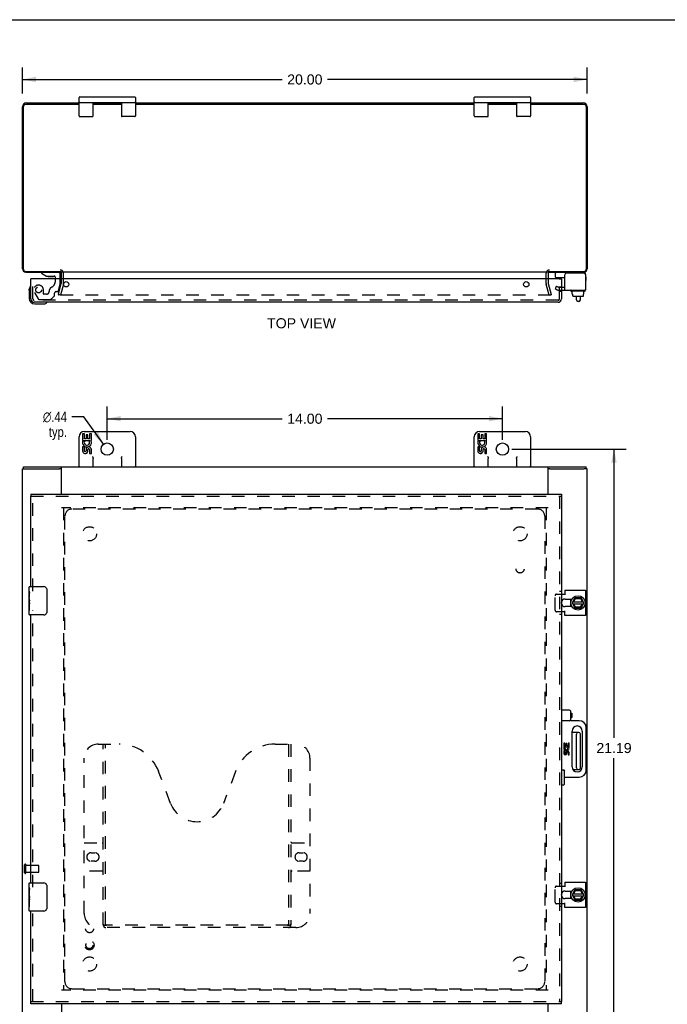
# Model space of a CAD drawing. Header units: inches. Extents: x 0 to 81, y 0 to 52.4.
# Tile 3 of 4: x 17.5 to 40.5, y 17.5 to 52.4. Entities that reach past the tile are written whole.
import ezdxf

# ---------------------------------------------------------------- set-up
doc = ezdxf.new("R2010")
doc.units = ezdxf.units.IN
doc.header["$LTSCALE"] = 4.452381
doc.header["$MEASUREMENT"] = 0
doc.linetypes.add('HIDDEN', pattern=[0.2, 0.1, -0.1])
doc.layers.get('0').update_dxf_attribs({"linetype": 'CONTINUOUS'})
for name, color, linetype in [('DEFAULT_2', 8, 'HIDDEN'), ('DIMENSIONS', 7, 'CONTINUOUS'), ('DOOR_ASSEMBLY', 7, 'CONTINUOUS'), ('SUBPANEL', 7, 'CONTINUOUS')]:
    doc.layers.add(name, color=color, linetype=linetype)
doc.styles.get("Standard").update_dxf_attribs({"font": 'arial.ttf'})
doc.styles.add('TEXTSTYLE_1', font='gdt', dxfattribs={"width": 0.8})
doc.dimstyles.new('DIMSTYLE_1', dxfattribs={"dimtxt": 0.357143, "dimasz": 0.47619, "dimexe": 0.09, "dimexo": 0.07, "dimgap": 0.0375, "dimtad": 0, "dimtih": 1, "dimtoh": 1, "dimzin": 4, "dimdsep": 46, "dimtxsty": 'Standard', "dimblk": '_FILLED', "dimblk1": '_FILLED', "dimblk2": '_FILLED', "dimcen": 0.09, "dimadec": 3, "dimazin": 1, "dimtfac": 1, "dimtdec": 3, "dimtofl": 0, "dimtmove": 0, "dimatfit": 3, "dimldrblk": '_FILLED', "dimfxl": 0, "dimtolj": 1, "dimtzin": 4, "dimarcsym": 0})
doc.dimstyles.new('DIMSTYLE_2', dxfattribs={"dimtxt": 0.357143, "dimasz": 0.47619, "dimexe": 0.09, "dimexo": 0.07, "dimgap": 0.09, "dimtad": 0, "dimtih": 1, "dimtoh": 1, "dimzin": 4, "dimdsep": 46, "dimtxsty": 'Standard', "dimblk": '_FILLED', "dimblk1": '_FILLED', "dimblk2": '_FILLED', "dimcen": 0.09, "dimadec": 3, "dimazin": 1, "dimtfac": 1, "dimtdec": 3, "dimtofl": 0, "dimtmove": 0, "dimatfit": 1, "dimldrblk": '_FILLED', "dimfxl": 0, "dimtolj": 1, "dimtzin": 4, "dimarcsym": 0})

# ---------------------------------------------------------------- blocks, each defined once
blk = doc.blocks.new('_FILLED')
at = {"color": 0, "linetype": 'ByBlock'}
blk.add_solid([(0, 0), (-1, 0.2), (-1, -0.2)], dxfattribs=at)
blk = doc.blocks.new('*D1')
at = {"layer": 'DIMENSIONS', "color": 2, "linetype": 'Continuous'}
for p, q in [((17.636, 49.766), (17.636, 50.691)), ((37.636, 49.766), (37.636, 50.691)), ((17.636, 50.262), (26.833, 50.262)), ((37.636, 50.262), (28.438, 50.262))]:
    blk.add_line(p, q, dxfattribs=at)
at = {"layer": 'DIMENSIONS', "color": 2, "linetype": 'Continuous', "xscale": 0.4761904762, "yscale": 0.4761904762, "zscale": 0.4761904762, "rotation": 180}
blk.add_blockref('_FILLED', (17.636, 50.262), dxfattribs=at)
at = {"layer": 'DIMENSIONS', "color": 2, "linetype": 'Continuous', "xscale": 0.4761904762, "yscale": 0.4761904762, "zscale": 0.4761904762}
blk.add_blockref('_FILLED', (37.636, 50.262), dxfattribs=at)
at = {"layer": 'DIMENSIONS', "color": 2, "linetype": 'Continuous', "insert": (27.636, 50.441), "char_height": 0.3571, "width": 1.24801, "attachment_point": 2, "line_spacing_factor": 0.9}
blk.add_mtext('20.00', dxfattribs=at)
blk = doc.blocks.new('*D6')
at = {"layer": 'DIMENSIONS', "color": 2, "linetype": 'Continuous'}
for p, q in [((19.804, 38.304), (19.387, 38.304)), ((20.507, 37.337), (19.804, 38.304))]:
    blk.add_line(p, q, dxfattribs=at)
at = {"layer": 'DIMENSIONS', "color": 2, "linetype": 'Continuous', "xscale": 0.4761904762, "yscale": 0.4761904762, "zscale": 0.4761904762, "rotation": 306.007527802}
blk.add_blockref('_FILLED', (20.507, 37.337), dxfattribs=at)
at = {"layer": 'DIMENSIONS', "color": 2, "linetype": 'Continuous', "insert": (19.209, 38.483), "char_height": 0.35714, "width": 1.16923, "attachment_point": 3, "line_spacing_factor": 0.9, "style": 'TEXTSTYLE_1'}
blk.add_mtext('{\\fgdt;n}\\fArial;.44\\Ptyp.', dxfattribs=at)
blk = doc.blocks.new('*D7')
at = {"layer": 'DIMENSIONS', "color": 2, "linetype": 'Continuous'}
for p, q in [((20.636, 37.493), (20.636, 38.667)), ((34.636, 37.493), (34.636, 38.667)), ((20.636, 38.239), (26.833, 38.239)), ((34.636, 38.239), (28.438, 38.239))]:
    blk.add_line(p, q, dxfattribs=at)
at = {"layer": 'DIMENSIONS', "color": 2, "linetype": 'Continuous', "xscale": 0.4761904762, "yscale": 0.4761904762, "zscale": 0.4761904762, "rotation": 180}
blk.add_blockref('_FILLED', (20.636, 38.239), dxfattribs=at)
at = {"layer": 'DIMENSIONS', "color": 2, "linetype": 'Continuous', "xscale": 0.4761904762, "yscale": 0.4761904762, "zscale": 0.4761904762}
blk.add_blockref('_FILLED', (34.636, 38.239), dxfattribs=at)
at = {"layer": 'DIMENSIONS', "color": 2, "linetype": 'Continuous', "insert": (27.636, 38.417), "char_height": 0.3571, "width": 1.24801, "attachment_point": 2, "line_spacing_factor": 0.9}
blk.add_mtext('14.00', dxfattribs=at)
blk = doc.blocks.new('*D8')
at = {"layer": 'DIMENSIONS', "color": 2, "linetype": 'Continuous'}
for p, q in [((34.969, 37.16), (39.016, 37.16)), ((38.588, 37.16), (38.588, 26.923)), ((38.588, 15.973), (38.588, 26.209)), ((34.969, 15.973), (39.016, 15.973))]:
    blk.add_line(p, q, dxfattribs=at)
at = {"layer": 'DIMENSIONS', "color": 2, "linetype": 'Continuous', "xscale": 0.4761904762, "yscale": 0.4761904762, "zscale": 0.4761904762}
for p, rotation in [((38.588, 37.16), 90), ((38.588, 15.973), 270)]:
    blk.add_blockref('_FILLED', p, dxfattribs=dict(at, rotation=rotation))
at = {"layer": 'DIMENSIONS', "color": 2, "linetype": 'Continuous', "insert": (38.588, 26.745), "char_height": 0.3571, "width": 1.24801, "attachment_point": 2, "line_spacing_factor": 0.9}
blk.add_mtext('21.19', dxfattribs=at)

msp = doc.modelspace()

# ---------------------------------------------------------------- linework, layer by layer
at = {"color": 7, "linetype": 'Continuous'}
for p, q in [((0, 52.381), (80.952, 52.381)), ((19.636, 48.973), (19.636, 49.623)), ((19.661, 49.648), (21.611, 49.648)), ((21.636, 49.623), (21.636, 48.973)), ((33.636, 48.973), (33.636, 49.623)), ((33.661, 49.648), (35.611, 49.648)), ((35.636, 49.623), (35.636, 48.973)), ((19.661, 49.448), (21.611, 49.448)), ((20.136, 48.973), (20.136, 49.448)), ((20.341, 49.448), (20.341, 49.433)), ((20.931, 49.448), (20.931, 49.433)), ((21.136, 49.448), (21.136, 48.973)), ((33.661, 49.448), (35.611, 49.448)), ((34.136, 48.973), (34.136, 49.448)), ((34.341, 49.448), (34.341, 49.433)), ((34.931, 49.448), (34.931, 49.433)), ((35.136, 49.448), (35.136, 48.973)), ((19.661, 48.948), (20.111, 48.948)), ((21.611, 48.948), (21.161, 48.948)), ((33.661, 48.948), (34.111, 48.948)), ((35.611, 48.948), (35.161, 48.948)), ((36.517, 43.255), (36.517, 43.393)), ((37.579, 43.353), (37.579, 43.339)), ((36.527, 43.245), (36.842, 43.245)), ((37.06, 42.765), (37.06, 42.785)), ((37.557, 42.755), (37.07, 42.755)), ((37.112, 42.648), (37.112, 42.755)), ((37.112, 42.648), (37.128, 42.648)), ((37.127, 42.59), (37.127, 42.648)), ((37.128, 42.59), (37.128, 42.648)), ((37.139, 42.58), (37.494, 42.58)), ((37.259, 42.456), (37.259, 42.58)), ((37.399, 42.456), (37.399, 42.58)), ((37.521, 42.648), (37.504, 42.648)), ((37.504, 42.59), (37.504, 42.648)), ((37.505, 42.59), (37.505, 42.648)), ((37.521, 42.648), (37.521, 42.755)), ((37.567, 42.765), (37.567, 42.785)), ((37.339, 42.396), (37.319, 42.396)), ((19.762, 37.697), (19.762, 37.466)), ((19.825, 37.697), (19.762, 37.697)), ((19.821, 37.785), (21.451, 37.785)), ((19.825, 37.529), (19.825, 37.697)), ((20.013, 37.697), (20.013, 37.529)), ((20.076, 37.697), (20.013, 37.697)), ((20.076, 37.466), (20.076, 37.697)), ((33.762, 37.697), (33.762, 37.466)), ((33.825, 37.697), (33.762, 37.697)), ((33.821, 37.785), (35.451, 37.785)), ((33.825, 37.529), (33.825, 37.697)), ((34.013, 37.697), (34.013, 37.529)), ((34.076, 37.697), (34.013, 37.697)), ((34.076, 37.466), (34.076, 37.697)), ((19.636, 36.535), (19.636, 37.6)), ((19.762, 37.466), (20.024, 37.466)), ((19.833, 37.43), (19.775, 37.455)), ((19.888, 37.529), (19.825, 37.529)), ((19.888, 37.665), (19.888, 37.529)), ((19.948, 37.665), (19.888, 37.665)), ((19.948, 37.529), (19.948, 37.665)), ((20.013, 37.529), (19.948, 37.529)), ((20.024, 37.466), (19.996, 37.447)), ((20.058, 37.466), (20.076, 37.466)), ((21.636, 37.6), (21.636, 36.535)), ((33.636, 36.535), (33.636, 37.6)), ((33.762, 37.466), (34.024, 37.466)), ((33.833, 37.43), (33.775, 37.455)), ((33.888, 37.529), (33.825, 37.529)), ((33.888, 37.665), (33.888, 37.529)), ((33.948, 37.665), (33.888, 37.665)), ((33.948, 37.529), (33.948, 37.665)), ((34.013, 37.529), (33.948, 37.529)), ((34.024, 37.466), (33.996, 37.447)), ((34.058, 37.466), (34.076, 37.466)), ((35.636, 37.6), (35.636, 36.535)), ((19.762, 37.236), (19.762, 37.099)), ((19.825, 37.236), (19.762, 37.236)), ((19.825, 37.099), (19.825, 37.236)), ((19.888, 37.142), (19.888, 37.1)), ((19.948, 37.079), (19.948, 37.148)), ((20.013, 37.142), (20.013, 37.005)), ((20.013, 37.005), (20.076, 37.005)), ((20.076, 37.005), (20.076, 37.142)), ((33.762, 37.236), (33.762, 37.099)), ((33.825, 37.236), (33.762, 37.236)), ((33.825, 37.099), (33.825, 37.236)), ((33.888, 37.142), (33.888, 37.1)), ((33.948, 37.079), (33.948, 37.148)), ((34.013, 37.142), (34.013, 37.005)), ((34.013, 37.005), (34.076, 37.005)), ((34.076, 37.005), (34.076, 37.142)), ((20.136, 36.535), (20.136, 36.828)), ((21.136, 36.828), (21.136, 36.535)), ((34.136, 36.535), (34.136, 36.828)), ((35.136, 36.828), (35.136, 36.535)), ((17.636, 36.46), (17.748, 36.46)), ((17.669, 36.46), (17.669, 36.535)), ((19.011, 36.46), (18.951, 36.46)), ((19.011, 36.535), (19.011, 36.504)), ((36.261, 36.535), (36.261, 36.504)), ((36.32, 36.46), (36.261, 36.46)), ((37.635, 36.46), (37.527, 36.46)), ((37.603, 36.46), (37.603, 36.535)), ((37.048, 31.843), (37.048, 31.726)), ((37.113, 31.714), (37.201, 31.884)), ((37.164, 31.744), (37.224, 31.861)), ((37.418, 31.89), (37.21, 31.89)), ((37.224, 31.861), (37.396, 31.869)), ((37.401, 31.879), (37.396, 31.869)), ((37.396, 31.869), (37.464, 31.744)), ((37.52, 31.715), (37.426, 31.885)), ((37.048, 31.694), (37.048, 31.577)), ((37.064, 31.666), (37.051, 31.664)), ((37.113, 31.705), (37.201, 31.525)), ((37.127, 31.676), (37.505, 31.676)), ((37.128, 31.744), (37.504, 31.744)), ((37.23, 31.555), (37.171, 31.676)), ((37.21, 31.52), (37.417, 31.52)), ((37.224, 31.545), (37.23, 31.555)), ((37.393, 31.555), (37.23, 31.555)), ((37.464, 31.676), (37.393, 31.555)), ((37.398, 31.548), (37.394, 31.554)), ((37.426, 31.525), (37.52, 31.705)), ((37.339, 27.116), (37.106, 27.116)), ((37.259, 25.864), (37.259, 27.056)), ((37.399, 25.864), (37.399, 27.056)), ((37.135, 25.804), (37.339, 25.804)), ((37.048, 21.493), (37.048, 21.376)), ((37.048, 21.344), (37.048, 21.227)), ((37.064, 21.316), (37.051, 21.314)), ((37.113, 21.364), (37.201, 21.534)), ((37.113, 21.355), (37.201, 21.175)), ((37.127, 21.326), (37.505, 21.326)), ((37.128, 21.394), (37.504, 21.394)), ((37.164, 21.394), (37.224, 21.511)), ((37.23, 21.205), (37.171, 21.326)), ((37.418, 21.54), (37.21, 21.54)), ((37.224, 21.511), (37.396, 21.519)), ((37.464, 21.326), (37.393, 21.205)), ((37.401, 21.529), (37.396, 21.519)), ((37.396, 21.519), (37.464, 21.394)), ((37.52, 21.365), (37.426, 21.535)), ((37.426, 21.175), (37.52, 21.355)), ((37.21, 21.17), (37.417, 21.17)), ((37.224, 21.195), (37.23, 21.205)), ((37.393, 21.205), (37.23, 21.205)), ((37.398, 21.198), (37.394, 21.204))]:
    msp.add_line(p, q, dxfattribs=at)
at = {"color": 3, "linetype": 'Continuous'}
for p, q in [((17.636, 43.55), (17.636, 49.297)), ((17.669, 43.536), (17.669, 49.3)), ((19.636, 49.38), (17.749, 49.38)), ((17.772, 49.433), (19.636, 49.433)), ((20.136, 49.433), (21.136, 49.433)), ((21.136, 49.38), (20.136, 49.38)), ((21.636, 49.433), (33.636, 49.433)), ((33.636, 49.38), (21.636, 49.38)), ((34.136, 49.433), (35.136, 49.433)), ((35.136, 49.38), (34.136, 49.38)), ((35.636, 49.433), (37.5, 49.433)), ((37.523, 49.38), (35.636, 49.38)), ((37.603, 49.3), (37.603, 43.536)), ((37.636, 49.297), (37.636, 43.55)), ((17.749, 43.456), (19.011, 43.456)), ((17.753, 43.433), (18.998, 43.433)), ((36.261, 43.433), (19.011, 43.433)), ((19.011, 43.19), (19.011, 43.391)), ((36.261, 43.456), (37.523, 43.456)), ((36.261, 43.391), (36.261, 43.19)), ((36.274, 43.433), (37.519, 43.433)), ((36.842, 42.795), (36.842, 43.339)), ((37.519, 43.399), (36.902, 43.399)), ((37.579, 43.339), (37.579, 42.795)), ((36.842, 42.795), (37.579, 42.795)), ((17.636, 16.61), (17.636, 36.46)), ((17.669, 36.535), (37.603, 36.535)), ((17.748, 36.46), (18.951, 36.46)), ((19.011, 35.566), (19.011, 36.504)), ((36.261, 35.566), (36.261, 36.504)), ((36.32, 36.46), (37.523, 36.46)), ((37.636, 16.61), (37.636, 36.46)), ((36.842, 32.156), (37.579, 32.156)), ((36.842, 32.156), (36.842, 31.992)), ((37.579, 32.156), (37.579, 31.263)), ((36.73, 32.024), (36.842, 32.024)), ((36.855, 31.843), (37.098, 31.843)), ((36.842, 31.263), (36.842, 31.427)), ((37.098, 31.577), (36.855, 31.577)), ((36.842, 31.396), (36.73, 31.396)), ((37.579, 31.263), (36.842, 31.263)), ((36.73, 21.674), (36.842, 21.674)), ((36.842, 21.806), (37.579, 21.806)), ((36.842, 21.806), (36.842, 21.642)), ((37.579, 21.806), (37.579, 20.913)), ((36.855, 21.493), (37.098, 21.493)), ((36.842, 21.046), (36.73, 21.046)), ((36.842, 20.913), (36.842, 21.077)), ((37.098, 21.227), (36.855, 21.227)), ((37.579, 20.913), (36.842, 20.913)), ((19.011, 17.503), (19.011, 16.566)), ((36.261, 16.566), (36.261, 17.503))]:
    msp.add_line(p, q, dxfattribs=at)
at = {"color": 7, "linetype": 'Continuous'}
for points in [[(20.111, 36.9), (20.113, 36.896), (20.115, 36.892), (20.117, 36.888), (20.119, 36.883), (20.121, 36.879), (20.123, 36.875), (20.125, 36.871), (20.127, 36.867), (20.128, 36.862), (20.13, 36.858), (20.131, 36.854), (20.133, 36.849), (20.134, 36.844), (20.135, 36.839), (20.135, 36.834), (20.136, 36.828)], [(21.136, 36.828), (21.136, 36.835), (21.137, 36.841), (21.138, 36.848), (21.14, 36.855), (21.143, 36.862), (21.145, 36.869), (21.149, 36.877), (21.152, 36.884), (21.156, 36.892), (21.161, 36.9)], [(34.111, 36.9), (34.113, 36.896), (34.115, 36.892), (34.117, 36.888), (34.119, 36.883), (34.121, 36.879), (34.123, 36.875), (34.125, 36.871), (34.127, 36.867), (34.128, 36.862), (34.13, 36.858), (34.131, 36.854), (34.133, 36.849), (34.134, 36.844), (34.135, 36.839), (34.135, 36.834), (34.136, 36.828)], [(35.136, 36.828), (35.136, 36.835), (35.137, 36.841), (35.138, 36.848), (35.14, 36.855), (35.143, 36.862), (35.145, 36.869), (35.149, 36.877), (35.152, 36.884), (35.156, 36.892), (35.161, 36.9)], [(37.218, 31.871), (37.219, 31.869), (37.219, 31.868), (37.223, 31.862)], [(37.223, 31.862), (37.224, 31.861), (37.224, 31.861), (37.224, 31.861)], [(37.06, 31.665), (37.062, 31.655), (37.066, 31.637), (37.071, 31.619)], [(37.071, 31.619), (37.078, 31.602), (37.086, 31.585), (37.091, 31.577)], [(37.394, 31.554), (37.394, 31.555), (37.393, 31.555)], [(37.399, 31.545), (37.398, 31.546), (37.398, 31.548)], [(37.06, 21.315), (37.062, 21.305), (37.066, 21.287), (37.071, 21.269)], [(37.218, 21.521), (37.219, 21.519), (37.219, 21.518), (37.223, 21.512)], [(37.223, 21.512), (37.224, 21.511), (37.224, 21.511), (37.224, 21.511)], [(37.071, 21.269), (37.078, 21.252), (37.086, 21.235), (37.091, 21.227)], [(37.394, 21.204), (37.394, 21.205), (37.393, 21.205)], [(37.399, 21.195), (37.398, 21.196), (37.398, 21.198)]]:
    msp.add_lwpolyline(points, dxfattribs=at)
for centre, radius in [((20.636, 37.16), 0.219), ((34.636, 37.16), 0.219), ((37.313, 31.71), 0.254), ((37.313, 21.36), 0.254)]:
    msp.add_circle(centre, radius, dxfattribs=at)
for centre, radius, start, end in [((19.661, 49.623), 0.025, 90, 180), ((21.611, 49.623), 0.025, 0, 90), ((33.661, 49.623), 0.025, 90, 180), ((35.611, 49.623), 0.025, 0, 90), ((19.661, 49.473), 0.025, 180, 270), ((21.611, 49.473), 0.025, 270, 360), ((33.661, 49.473), 0.025, 180, 270), ((35.611, 49.473), 0.025, 270, 360), ((19.661, 48.973), 0.025, 180, 270), ((20.111, 48.973), 0.025, 270, 360), ((21.161, 48.973), 0.025, 180, 270), ((21.611, 48.973), 0.025, 270, 360), ((33.661, 48.973), 0.025, 180, 270), ((34.111, 48.973), 0.025, 270, 360), ((35.161, 48.973), 0.025, 180, 270), ((35.611, 48.973), 0.025, 270, 360), ((36.557, 43.393), 0.04, 90, 180), ((37.499, 43.353), 0.08, 0, 76.3114), ((36.527, 43.255), 0.01, 180, 270), ((37.07, 42.785), 0.01, 90, 180), ((37.07, 42.765), 0.01, 180, 270), ((37.557, 42.785), 0.01, 0, 90), ((37.557, 42.765), 0.01, 270, 360), ((37.563, 42.913), 0.0162, 343.791, 16.209), ((37.319, 42.456), 0.06, 180, 270), ((37.339, 42.456), 0.06, 270, 360), ((19.821, 37.6), 0.185, 90, 180), ((21.451, 37.6), 0.185, 0, 90), ((33.821, 37.6), 0.185, 90, 180), ((35.451, 37.6), 0.185, 0, 90), ((19.919, 37.393), 0.157, 156.5966, 341.8791), ((19.919, 37.393), 0.0943, 156.5966, 35.1122), ((19.919, 37.393), 0.157, 25.737, 27.8532), ((19.922, 37.393), 0.154, 341.4199, 26.1963), ((33.919, 37.393), 0.157, 156.5966, 341.8791), ((33.919, 37.393), 0.0943, 156.5966, 35.1122), ((33.919, 37.393), 0.157, 25.737, 27.8532), ((33.922, 37.393), 0.154, 341.4199, 26.1963), ((19.856, 37.099), 0.0943, 179.9911, 347.4338), ((19.856, 37.099), 0.0314, 180, 0.0485), ((19.982, 37.142), 0.0943, 0, 180), ((19.983, 37.137), 0.0362, 83.4285, 161.7628), ((19.982, 37.142), 0.0314, 0, 81.2295), ((33.856, 37.099), 0.0943, 179.9911, 347.4338), ((33.856, 37.099), 0.0314, 180, 0.0485), ((33.982, 37.142), 0.0943, 0, 180), ((33.983, 37.137), 0.0362, 83.4285, 161.7628), ((33.982, 37.142), 0.0314, 0, 81.2295), ((19.661, 36.56), 0.025, 180, 270), ((20.111, 36.56), 0.025, 270, 360), ((21.161, 36.56), 0.025, 180, 270), ((21.611, 36.56), 0.025, 270, 360), ((33.661, 36.56), 0.025, 180, 270), ((34.111, 36.56), 0.025, 270, 360), ((35.161, 36.56), 0.025, 180, 270), ((35.611, 36.56), 0.025, 270, 360), ((37.313, 31.71), 0.266, 150.0137, 190), ((37.313, 31.71), 0.281, 151.7622, 160.7964), ((37.21, 31.88), 0.01, 90, 152.7647), ((37.418, 31.88), 0.01, 28.8968, 90), ((37.313, 31.71), 0.281, 199.2036, 208.2378), ((37.122, 31.71), 0.01, 152.7647, 205.9948), ((37.21, 31.53), 0.01, 205.9948, 270), ((37.417, 31.53), 0.01, 270, 332.3947), ((37.511, 31.71), 0.01, 332.3947, 28.8968), ((37.313, 31.71), 0.266, 356.1514, 3.5482), ((37.319, 27.056), 0.06, 90, 180), ((37.339, 27.056), 0.06, 0, 90), ((37.319, 25.864), 0.06, 180, 270), ((37.339, 25.864), 0.06, 270, 360), ((37.313, 21.36), 0.266, 150.0137, 190), ((37.313, 21.36), 0.281, 151.7622, 160.7964), ((37.122, 21.36), 0.01, 152.7647, 205.9948), ((37.21, 21.53), 0.01, 90, 152.7647), ((37.418, 21.53), 0.01, 28.8968, 90), ((37.511, 21.36), 0.01, 332.3947, 28.8968), ((37.313, 21.36), 0.266, 356.1514, 3.5482), ((37.313, 21.36), 0.281, 199.2036, 208.2378), ((37.21, 21.18), 0.01, 205.9948, 270), ((37.417, 21.18), 0.01, 270, 332.3947)]:
    msp.add_arc(centre, radius, start, end, dxfattribs=at)
at = {"color": 3, "linetype": 'Continuous'}
for centre, radius, start, end in [((17.772, 49.297), 0.136, 90, 180), ((17.749, 49.3), 0.08, 90, 180), ((37.5, 49.297), 0.136, 0, 90), ((37.523, 49.3), 0.08, 0, 90), ((17.753, 43.55), 0.117, 180, 270), ((17.749, 43.536), 0.08, 180, 270), ((18.969, 43.391), 0.042, 0, 90), ((36.303, 43.391), 0.042, 90, 180), ((36.902, 43.339), 0.06, 90, 180), ((37.519, 43.55), 0.117, 270, 360), ((37.519, 43.339), 0.06, 0, 90), ((37.523, 43.536), 0.08, 270, 360), ((36.855, 31.71), 0.133, 90, 159.8895), ((36.855, 31.71), 0.133, 200.1105, 270), ((36.855, 21.36), 0.133, 90, 159.8895), ((36.855, 21.36), 0.133, 200.1105, 270)]:
    msp.add_arc(centre, radius, start, end, dxfattribs=at)
at = {"color": 7, "linetype": 'Continuous'}
for centre, major_axis, ratio, start_param, end_param in [((37.139, 42.59), (-0.0111, 0), 0.898834, 6.283185, 7.853982), ((37.14, 42.59), (0.0112, 0), 0.889134, -3.141593, -1.570796), ((37.493, 42.59), (0.0114, 0), 0.875492, -1.570796, 0), ((37.494, 42.59), (-0.0113, 0), 0.88616, 7.853982, 9.424778)]:
    msp.add_ellipse(centre, major_axis=major_axis, ratio=ratio, start_param=start_param, end_param=end_param, dxfattribs=at)
at = {"layer": 'DEFAULT_2', "color": 8, "linetype": 'HIDDEN'}
for p, q in [((19.086, 43.032), (19.086, 43.391)), ((36.186, 43.032), (36.186, 43.391)), ((18.906, 42.639), (19.01, 43.025)), ((19.082, 43.006), (18.979, 42.62)), ((19.011, 43.032), (19.011, 43.19)), ((36.292, 42.62), (36.189, 43.006)), ((36.261, 43.19), (36.261, 43.032)), ((36.261, 43.025), (36.365, 42.639)), ((36.553, 42.94), (36.501, 42.85)), ((36.553, 42.94), (36.625, 42.899)), ((18.979, 42.62), (18.906, 42.639)), ((36.344, 42.62), (18.927, 42.62)), ((36.292, 42.62), (36.365, 42.639)), ((36.501, 42.85), (36.573, 42.809)), ((36.625, 42.899), (36.842, 42.899)), ((36.625, 42.795), (36.842, 42.795)), ((36.261, 35.085), (19.011, 35.085)), ((19.086, 35.085), (19.086, 17.985)), ((36.186, 35.085), (36.186, 17.985)), ((36.501, 31.456), (36.501, 31.964)), ((36.553, 32.024), (36.73, 32.024)), ((36.73, 31.396), (36.553, 31.396)), ((17.711, 22.143), (17.711, 22.427)), ((17.754, 22.143), (17.754, 22.427)), ((17.754, 22.409), (18.201, 22.409)), ((18.211, 22.171), (18.211, 22.399)), ((17.754, 22.161), (18.201, 22.161)), ((36.553, 21.674), (36.73, 21.674)), ((36.501, 21.106), (36.501, 21.614)), ((36.73, 21.046), (36.553, 21.046)), ((36.261, 17.985), (19.011, 17.985))]:
    msp.add_line(p, q, dxfattribs=at)
for points in [[(18.912, 42.638), (18.912, 42.637), (18.912, 42.635), (18.912, 42.634)], [(18.912, 42.634), (18.912, 42.634), (18.912, 42.633), (18.912, 42.631), (18.912, 42.63), (18.913, 42.629), (18.914, 42.628), (18.914, 42.627), (18.915, 42.626), (18.916, 42.625), (18.917, 42.624), (18.918, 42.623), (18.919, 42.622), (18.92, 42.621), (18.921, 42.621)], [(18.927, 42.62), (18.925, 42.62), (18.924, 42.62), (18.923, 42.621), (18.921, 42.621)], [(36.359, 42.634), (36.359, 42.634), (36.359, 42.633), (36.359, 42.631), (36.359, 42.63), (36.358, 42.629), (36.358, 42.628), (36.357, 42.627), (36.356, 42.626), (36.355, 42.625), (36.354, 42.624), (36.353, 42.623), (36.352, 42.622), (36.351, 42.621), (36.35, 42.621), (36.348, 42.621), (36.347, 42.62), (36.346, 42.62), (36.344, 42.62)], [(36.359, 42.638), (36.359, 42.637), (36.359, 42.635), (36.359, 42.634)], [(36.553, 32.024), (36.547, 32.023), (36.542, 32.022), (36.536, 32.02), (36.531, 32.018), (36.525, 32.014), (36.521, 32.01), (36.516, 32.006), (36.512, 32.001), (36.509, 31.995), (36.506, 31.99), (36.504, 31.983), (36.502, 31.977), (36.501, 31.97), (36.501, 31.964)], [(36.501, 31.456), (36.501, 31.449), (36.502, 31.443), (36.504, 31.436), (36.506, 31.43), (36.509, 31.424), (36.512, 31.419), (36.516, 31.414), (36.521, 31.409), (36.525, 31.405), (36.531, 31.402), (36.536, 31.399), (36.542, 31.398), (36.547, 31.396), (36.553, 31.396)], [(36.553, 21.674), (36.547, 21.673), (36.542, 21.672), (36.536, 21.67), (36.531, 21.668), (36.525, 21.664), (36.521, 21.66), (36.516, 21.656), (36.512, 21.651), (36.509, 21.645), (36.506, 21.64), (36.504, 21.633), (36.502, 21.627), (36.501, 21.62), (36.501, 21.614)], [(36.501, 21.106), (36.501, 21.099), (36.502, 21.093), (36.504, 21.086), (36.506, 21.08), (36.509, 21.074), (36.512, 21.069), (36.516, 21.064), (36.521, 21.059), (36.525, 21.055), (36.531, 21.052), (36.536, 21.049), (36.542, 21.048), (36.547, 21.046), (36.553, 21.046)]]:
    msp.add_lwpolyline(points, dxfattribs=at)
for centre, radius, start, end in [((18.969, 43.391), 0.117, 0, 90), ((36.303, 43.391), 0.117, 90, 180), ((18.986, 43.032), 0.025, 345, 360), ((18.986, 43.032), 0.1, 345, 360), ((36.286, 43.032), 0.1, 180, 195), ((36.286, 43.032), 0.025, 180, 195), ((36.625, 42.899), 0.104, 240, 270), ((36.855, 31.71), 0.133, 159.8895, 200.1105), ((17.732, 22.427), 0.0215, 360, 180), ((18.201, 22.399), 0.01, 360, 90), ((17.732, 22.143), 0.0215, 180, 0), ((18.201, 22.171), 0.01, 270, 0), ((36.855, 21.36), 0.133, 159.8895, 200.1105)]:
    msp.add_arc(centre, radius, start, end, dxfattribs=at)
at = {"layer": 'DOOR_ASSEMBLY', "color": 7, "linetype": 'Continuous'}
for p, q in [((18.304, 43.433), (18.304, 43.394)), ((18.304, 43.394), (18.48, 43.295)), ((18.48, 43.295), (18.757, 43.295)), ((18.568, 43.278), (18.567, 43.278)), ((18.568, 43.278), (18.709, 43.278)), ((18.71, 43.278), (18.709, 43.278)), ((18.973, 43.19), (18.973, 43.354)), ((18.788, 43.264), (18.788, 43.19)), ((36.574, 43.19), (36.574, 43.232)), ((36.649, 43.2), (36.648, 43.19)), ((36.649, 43.2), (36.73, 43.2)), ((36.67, 43.2), (36.67, 43.245)), ((36.73, 43.19), (36.73, 43.2)), ((37.605, 43.152), (37.605, 43.232)), ((17.87, 42.794), (17.873, 42.832)), ((17.87, 42.794), (17.87, 42.505)), ((18.07, 42.305), (18.359, 42.305)), ((17.93, 35.566), (17.93, 35.491)), ((36.73, 35.566), (36.73, 35.491)), ((17.87, 32.126), (17.87, 32.27)), ((17.87, 32.047), (17.87, 32.123)), ((17.885, 32.285), (18.395, 32.285)), ((18.495, 32.185), (18.495, 31.385)), ((17.879, 32.068), (17.87, 32.068)), ((17.87, 32.036), (17.87, 32.047)), ((17.87, 31.9), (17.87, 32.036)), ((17.87, 31.87), (17.87, 31.9)), ((17.87, 31.9), (17.88, 31.9)), ((17.873, 31.837), (17.87, 31.837)), ((17.88, 31.9), (17.88, 32.057)), ((17.88, 31.716), (17.88, 31.769)), ((17.87, 31.705), (17.879, 31.705)), ((17.87, 31.669), (17.88, 31.669)), ((17.87, 31.439), (17.87, 31.607)), ((17.87, 31.607), (17.88, 31.607)), ((17.87, 31.3), (17.87, 31.439)), ((17.87, 31.439), (17.88, 31.439)), ((17.88, 31.439), (17.88, 31.669)), ((18.395, 31.285), (17.885, 31.285)), ((37.015, 27.91), (36.73, 27.91)), ((37.045, 27.88), (37.045, 27.565)), ((37.045, 27.807), (37.064, 27.807)), ((37.045, 27.637), (37.064, 27.637)), ((37.064, 27.807), (37.093, 27.802)), ((37.064, 27.807), (37.064, 27.637)), ((37.064, 27.637), (37.093, 27.642)), ((37.093, 27.802), (37.093, 27.642)), ((37.015, 27.535), (36.73, 27.535)), ((37.355, 27.535), (37.075, 27.535)), ((37.605, 25.785), (37.605, 27.285)), ((37.106, 25.902), (37.106, 27.168)), ((37.465, 27.168), (37.465, 25.902)), ((36.847, 26.741), (36.809, 26.741)), ((36.809, 26.741), (36.809, 26.604)), ((36.809, 26.604), (36.965, 26.604)), ((36.851, 26.582), (36.817, 26.597)), ((36.847, 26.641), (36.847, 26.741)), ((36.884, 26.641), (36.847, 26.641)), ((36.92, 26.722), (36.884, 26.722)), ((36.884, 26.722), (36.884, 26.641)), ((36.92, 26.641), (36.92, 26.722)), ((36.959, 26.641), (36.92, 26.641)), ((36.965, 26.604), (36.949, 26.592)), ((36.997, 26.741), (36.959, 26.741)), ((36.959, 26.741), (36.959, 26.641)), ((36.986, 26.604), (36.997, 26.604)), ((36.997, 26.604), (36.997, 26.741)), ((36.847, 26.466), (36.809, 26.466)), ((36.809, 26.466), (36.809, 26.385)), ((36.847, 26.385), (36.847, 26.466)), ((36.884, 26.41), (36.884, 26.385)), ((36.92, 26.372), (36.92, 26.41)), ((36.959, 26.41), (36.959, 26.329)), ((36.959, 26.329), (36.997, 26.329)), ((36.997, 26.329), (36.997, 26.41)), ((36.79, 25.785), (36.73, 25.785)), ((36.82, 25.755), (36.82, 25.277)), ((36.82, 25.535), (37.355, 25.535)), ((36.79, 25.247), (36.73, 25.247)), ((17.87, 21.626), (17.87, 21.77)), ((17.885, 21.785), (18.395, 21.785)), ((18.495, 21.685), (18.495, 20.885)), ((17.87, 21.547), (17.87, 21.623)), ((17.879, 21.568), (17.87, 21.568)), ((17.87, 21.536), (17.87, 21.547)), ((17.87, 21.4), (17.87, 21.536)), ((17.87, 21.37), (17.87, 21.4)), ((17.87, 21.4), (17.88, 21.4)), ((17.873, 21.337), (17.87, 21.337)), ((17.88, 21.4), (17.88, 21.557)), ((17.87, 21.205), (17.879, 21.205)), ((17.87, 21.169), (17.88, 21.169)), ((17.87, 20.939), (17.87, 21.106)), ((17.87, 21.106), (17.88, 21.106)), ((17.88, 21.216), (17.88, 21.269)), ((17.88, 20.939), (17.88, 21.169)), ((17.87, 20.8), (17.87, 20.939)), ((17.87, 20.939), (17.88, 20.939)), ((18.395, 20.785), (17.885, 20.785)), ((17.93, 17.503), (17.93, 17.578)), ((36.73, 17.503), (36.73, 17.578))]:
    msp.add_line(p, q, dxfattribs=at)
at = {"layer": 'DOOR_ASSEMBLY', "color": 8, "linetype": 'HIDDEN'}
for p, q in [((18.894, 43.433), (18.304, 43.433)), ((18.005, 42.482), (18.005, 43.19)), ((18.788, 43.19), (18.788, 43.08)), ((18.904, 42.767), (18.973, 43.023)), ((18.973, 43.023), (18.973, 43.19)), ((36.655, 42.482), (36.655, 43.19)), ((18.056, 42.717), (18.191, 42.484)), ((18.377, 42.67), (18.377, 42.803)), ((18.487, 42.654), (18.393, 42.654)), ((18.65, 42.477), (18.765, 42.592)), ((18.771, 42.607), (18.771, 42.685)), ((18.83, 42.744), (18.874, 42.744)), ((36.73, 42.905), (36.655, 42.905)), ((36.73, 42.748), (36.655, 42.748)), ((36.613, 42.44), (18.047, 42.44)), ((18.217, 42.469), (18.629, 42.469)), ((17.93, 35.491), (36.73, 35.491)), ((18.005, 32.13), (18.005, 35.491)), ((36.655, 35.491), (36.655, 17.578)), ((36.73, 32.116), (36.655, 32.116)), ((18.005, 21.63), (18.005, 31.44)), ((36.73, 31.304), (36.655, 31.304)), ((20.318, 26.703), (21.054, 26.703)), ((20.493, 20.293), (20.493, 26.703)), ((20.573, 20.323), (20.573, 26.703)), ((26.581, 26.703), (27.318, 26.703)), ((27.063, 26.703), (27.063, 20.323)), ((27.143, 26.703), (27.143, 20.293)), ((19.818, 20.703), (19.818, 26.203)), ((27.818, 26.203), (27.818, 20.703)), ((22.881, 24.602), (22.458, 25.73)), ((25.177, 25.73), (24.754, 24.602)), ((19.818, 23.203), (20.453, 23.203)), ((27.183, 23.203), (27.818, 23.203)), ((20.062, 22.853), (20.199, 22.853)), ((27.437, 22.853), (27.574, 22.853)), ((20.199, 22.553), (20.062, 22.553)), ((27.574, 22.553), (27.437, 22.553)), ((20.453, 22.203), (19.818, 22.203)), ((27.818, 22.203), (27.183, 22.203)), ((36.73, 21.766), (36.655, 21.766)), ((18.005, 17.578), (18.005, 20.94)), ((36.73, 20.954), (36.655, 20.954)), ((27.059, 20.283), (20.576, 20.283)), ((27.318, 20.203), (20.318, 20.203)), ((17.93, 17.578), (36.73, 17.578))]:
    msp.add_line(p, q, dxfattribs=at)
at = {"layer": 'DOOR_ASSEMBLY', "color": 3, "linetype": 'Continuous'}
for p, q in [((17.93, 42.482), (17.93, 43.19)), ((36.73, 43.19), (17.93, 43.19)), ((36.73, 43.19), (36.73, 42.482)), ((36.613, 42.365), (18.047, 42.365)), ((17.93, 35.566), (36.73, 35.566)), ((17.93, 32.285), (17.93, 35.491)), ((36.73, 35.491), (36.73, 17.578)), ((17.93, 21.785), (17.93, 31.285)), ((17.93, 17.578), (17.93, 20.785)), ((36.73, 17.503), (17.93, 17.503))]:
    msp.add_line(p, q, dxfattribs=at)
at = {"layer": 'DOOR_ASSEMBLY', "color": 7, "linetype": 'Continuous'}
for points in [[(17.87, 32.126), (17.87, 32.123), (17.871, 32.118), (17.872, 32.113), (17.873, 32.107), (17.874, 32.1), (17.875, 32.092), (17.877, 32.084), (17.878, 32.075), (17.879, 32.066), (17.88, 32.057)], [(18.488, 32.221), (18.49, 32.215), (18.492, 32.21), (18.493, 32.204), (18.494, 32.197), (18.495, 32.191), (18.495, 32.185)], [(17.87, 31.87), (17.87, 31.863), (17.871, 31.855), (17.872, 31.847), (17.873, 31.838), (17.874, 31.829), (17.875, 31.82), (17.876, 31.811), (17.877, 31.802), (17.878, 31.794), (17.879, 31.785), (17.88, 31.777), (17.88, 31.769)], [(17.87, 31.607), (17.87, 31.731), (17.87, 31.734), (17.87, 31.868)], [(17.88, 31.716), (17.88, 31.71), (17.879, 31.704), (17.879, 31.698), (17.878, 31.692), (17.878, 31.686), (17.877, 31.68)], [(18.495, 31.385), (18.495, 31.379), (18.494, 31.372), (18.493, 31.366), (18.492, 31.36), (18.49, 31.354), (18.488, 31.349)], [(36.85, 25.755), (36.843, 25.761), (36.837, 25.767), (36.83, 25.773), (36.824, 25.777), (36.817, 25.78), (36.811, 25.783), (36.804, 25.784), (36.798, 25.785)], [(18.488, 21.721), (18.49, 21.715), (18.492, 21.709), (18.493, 21.703), (18.494, 21.697), (18.495, 21.691), (18.495, 21.685)], [(17.87, 21.626), (17.87, 21.622), (17.871, 21.618), (17.872, 21.613), (17.873, 21.607), (17.874, 21.6), (17.875, 21.592), (17.877, 21.584), (17.878, 21.575), (17.879, 21.566), (17.88, 21.557)], [(17.87, 21.37), (17.87, 21.363), (17.871, 21.355), (17.872, 21.347), (17.873, 21.338), (17.874, 21.329), (17.875, 21.32), (17.876, 21.311), (17.877, 21.302), (17.878, 21.293), (17.879, 21.285), (17.88, 21.277), (17.88, 21.269)], [(17.87, 21.106), (17.87, 21.23), (17.87, 21.233), (17.87, 21.367)], [(17.88, 21.216), (17.88, 21.21), (17.879, 21.204), (17.879, 21.198), (17.878, 21.192), (17.878, 21.186), (17.877, 21.18)], [(18.495, 20.885), (18.495, 20.878), (18.494, 20.872), (18.493, 20.866), (18.492, 20.86), (18.49, 20.854), (18.488, 20.849)]]:
    msp.add_lwpolyline(points, dxfattribs=at)
at = {"layer": 'DOOR_ASSEMBLY', "color": 8, "linetype": 'HIDDEN'}
for points in [[(20.483, 20.323), (20.495, 20.315), (20.507, 20.308), (20.519, 20.301), (20.531, 20.295), (20.543, 20.29), (20.554, 20.286), (20.565, 20.284), (20.576, 20.283)], [(27.059, 20.283), (27.07, 20.284), (27.081, 20.286), (27.093, 20.29), (27.104, 20.295), (27.116, 20.301), (27.128, 20.308), (27.14, 20.315), (27.153, 20.323)]]:
    msp.add_lwpolyline(points, dxfattribs=at)
at = {"layer": 'DOOR_ASSEMBLY', "color": 3, "linetype": 'Continuous'}
for centre in [(19.18, 43.002), (35.48, 43.002)]:
    msp.add_circle(centre, 0.094, dxfattribs=at)
at = {"layer": 'DOOR_ASSEMBLY', "color": 8, "linetype": 'HIDDEN'}
for centre, radius in [((18.205, 42.803), 0.103), ((20.005, 19.578), 0.164), ((20.005, 19.578), 0.124)]:
    msp.add_circle(centre, radius, dxfattribs=at)
at = {"layer": 'DOOR_ASSEMBLY', "color": 7, "linetype": 'Continuous'}
for centre, radius, start, end in [((18.569, 43.368), 0.09, 234.8123, 269.328), ((18.709, 43.368), 0.09, 270.672, 304.9232), ((18.757, 43.264), 0.031, 0, 90), ((18.894, 43.354), 0.079, 0, 90), ((17.918, 42.915), 0.015, 96.3796, 149.1101), ((17.915, 42.915), 0.015, 0, 83.6204), ((36.604, 43.232), 0.03, 154.285, 180), ((37.575, 43.232), 0.03, 0, 82.2332), ((37.575, 43.152), 0.03, 277.7668, 360), ((18.12, 42.794), 0.25, 149.1101, 180), ((18.07, 42.505), 0.2, 180, 270), ((18.359, 42.555), 0.25, 270, 300.8899), ((18.48, 42.35), 0.015, 6.3796, 90), ((18.48, 42.353), 0.015, 300.8899, 353.6204), ((17.885, 32.27), 0.015, 90, 180), ((18.395, 32.185), 0.1, 21.1999, 90), ((17.885, 31.3), 0.015, 180, 270), ((18.395, 31.385), 0.1, 270, 338.8001), ((37.015, 27.88), 0.03, 0, 90), ((37.015, 27.565), 0.03, 270, 360), ((37.075, 27.565), 0.03, 180, 270), ((37.285, 27.168), 0.18, 0, 180), ((37.355, 27.285), 0.25, 0, 90), ((36.903, 26.56), 0.0938, 156.5986, 341.8669), ((36.903, 26.56), 0.0563, 156.5986, 35.1084), ((36.903, 26.56), 0.0938, 25.744, 27.8506), ((36.905, 26.56), 0.092, 341.4075, 26.2035), ((36.865, 26.385), 0.0563, 180.0244, 347.4828), ((36.865, 26.385), 0.0187, 180, 0.0538), ((36.94, 26.41), 0.0563, 0.4502, 180.0538), ((36.94, 26.41), 0.0194, 359.9714, 180.0286), ((37.285, 25.902), 0.18, 180, 360), ((36.79, 25.755), 0.03, 0, 90), ((37.355, 25.785), 0.25, 270, 360), ((36.79, 25.277), 0.03, 270, 360), ((17.885, 21.77), 0.015, 90, 180), ((18.395, 21.685), 0.1, 21.1999, 90), ((17.885, 20.8), 0.015, 180, 270), ((18.395, 20.885), 0.1, 270, 338.8001)]:
    msp.add_arc(centre, radius, start, end, dxfattribs=at)
at = {"layer": 'DOOR_ASSEMBLY', "color": 8, "linetype": 'HIDDEN'}
for centre, radius, start, end in [((18.205, 42.803), 0.172, 0, 210), ((18.6, 43.08), 0.188, 295.7418, 360), ((18.393, 42.67), 0.016, 180, 270), ((18.487, 42.744), 0.09, 270, 360), ((18.762, 42.744), 0.185, 115.7418, 180), ((18.751, 42.607), 0.02, 315, 360), ((18.83, 42.685), 0.059, 90, 180), ((18.874, 42.775), 0.031, 270, 345), ((18.047, 42.482), 0.042, 180, 270), ((18.217, 42.499), 0.03, 210, 270), ((18.629, 42.499), 0.03, 270, 315), ((36.613, 42.482), 0.042, 270, 360), ((20.318, 26.203), 0.5, 90, 180), ((21.054, 25.203), 1.5, 20.5519, 90), ((26.581, 25.203), 1.5, 90, 159.4481), ((27.318, 26.203), 0.5, 0, 90), ((23.818, 24.953), 1, 200.5519, 339.4481), ((20.453, 23.243), 0.04, 270, 360), ((27.183, 23.243), 0.04, 180, 270), ((20.062, 22.703), 0.15, 90, 270), ((20.199, 22.703), 0.15, 270, 90), ((27.437, 22.703), 0.15, 90, 270), ((27.574, 22.703), 0.15, 270, 90), ((20.453, 22.163), 0.04, 0, 90), ((27.183, 22.163), 0.04, 90, 180), ((20.318, 20.703), 0.5, 180, 270), ((27.318, 20.703), 0.5, 270, 360), ((20.583, 20.293), 0.09, 180, 270), ((20.613, 20.323), 0.04, 180, 270), ((27.023, 20.323), 0.04, 270, 360), ((27.053, 20.293), 0.09, 270, 360)]:
    msp.add_arc(centre, radius, start, end, dxfattribs=at)
at = {"layer": 'DOOR_ASSEMBLY', "color": 3, "linetype": 'Continuous'}
for centre, start, end in [((18.047, 42.482), 180, 270), ((36.613, 42.482), 270, 360)]:
    msp.add_arc(centre, 0.117, start, end, dxfattribs=at)
at = {"layer": 'DOOR_ASSEMBLY', "color": 7, "linetype": 'Continuous'}
for centre, start_param, end_param in [((18.07, 31.703), 3.141593, 3.403409), ((18.07, 21.203), -3.141593, -2.879776)]:
    msp.add_ellipse(centre, major_axis=(0.2, 0), ratio=0.432808, start_param=start_param, end_param=end_param, dxfattribs=at)
at = {"layer": 'SUBPANEL', "color": 8, "linetype": 'HIDDEN'}
for p, q in [((35.886, 35.035), (19.386, 35.035)), ((19.136, 18.285), (19.136, 34.785)), ((36.136, 34.785), (36.136, 18.285)), ((19.386, 18.035), (35.886, 18.035))]:
    msp.add_line(p, q, dxfattribs=at)
for centre, radius in [((20.011, 34.16), 0.25), ((35.261, 34.16), 0.25), ((35.261, 32.91), 0.141), ((20.011, 20.16), 0.141), ((20.011, 18.91), 0.25), ((35.261, 18.91), 0.25)]:
    msp.add_circle(centre, radius, dxfattribs=at)
for centre, start, end in [((19.386, 34.785), 90, 180), ((35.886, 34.785), 0, 90), ((19.386, 18.285), 180, 270), ((35.886, 18.285), 270, 360)]:
    msp.add_arc(centre, 0.25, start, end, dxfattribs=at)

# ---------------------------------------------------------------- texts
at = {"layer": 'DIMENSIONS', "color": 2, "linetype": 'Continuous', "insert": (27.52, 41.8), "char_height": 0.3571, "width": 2.43362, "attachment_point": 2, "line_spacing_factor": 0.9}
msp.add_mtext('TOP VIEW', dxfattribs=at)

# ---------------------------------------------------------------- dimensions: what is measured, and where the dimension line sits
at = {"layer": 'DIMENSIONS', "color": 2, "linetype": 'Continuous'}
for base, p1, p2, angle, picture, middle in [((17.636, 50.262), (37.636, 49.696), (17.636, 49.696), 180, '*D1', (27.631, 50.26)), ((38.588, 15.973), (34.899, 37.16), (34.899, 15.973), 270, '*D8', (38.583, 26.564))]:
    dim = msp.add_linear_dim(base=base, p1=p1, p2=p2, angle=angle, dimstyle='DIMSTYLE_1', dxfattribs=at)
    dim.commit()
    dim.dimension.update_dxf_attribs({"geometry": picture, "text_midpoint": middle, "dimtype": 160})
dim = msp.add_diameter_dim_2p(p1=(20.507, 37.337), p2=(20.764, 36.983), text='%%c<>\\Ptyp.', dimstyle='DIMSTYLE_2', override={"dimpost": '<>'}, dxfattribs=at)
dim.commit()
dim.dimension.update_dxf_attribs({"geometry": '*D6', "text_midpoint": (18.624, 38.036), "dimtype": 163})
dim = msp.add_linear_dim(base=(34.636, 38.239), p1=(20.636, 37.423), p2=(34.636, 37.423), dimstyle='DIMSTYLE_1', dxfattribs=at)
dim.commit()
dim.dimension.update_dxf_attribs({"geometry": '*D7', "text_midpoint": (27.651, 38.237), "dimtype": 160})

doc.saveas('drawing.dxf')
